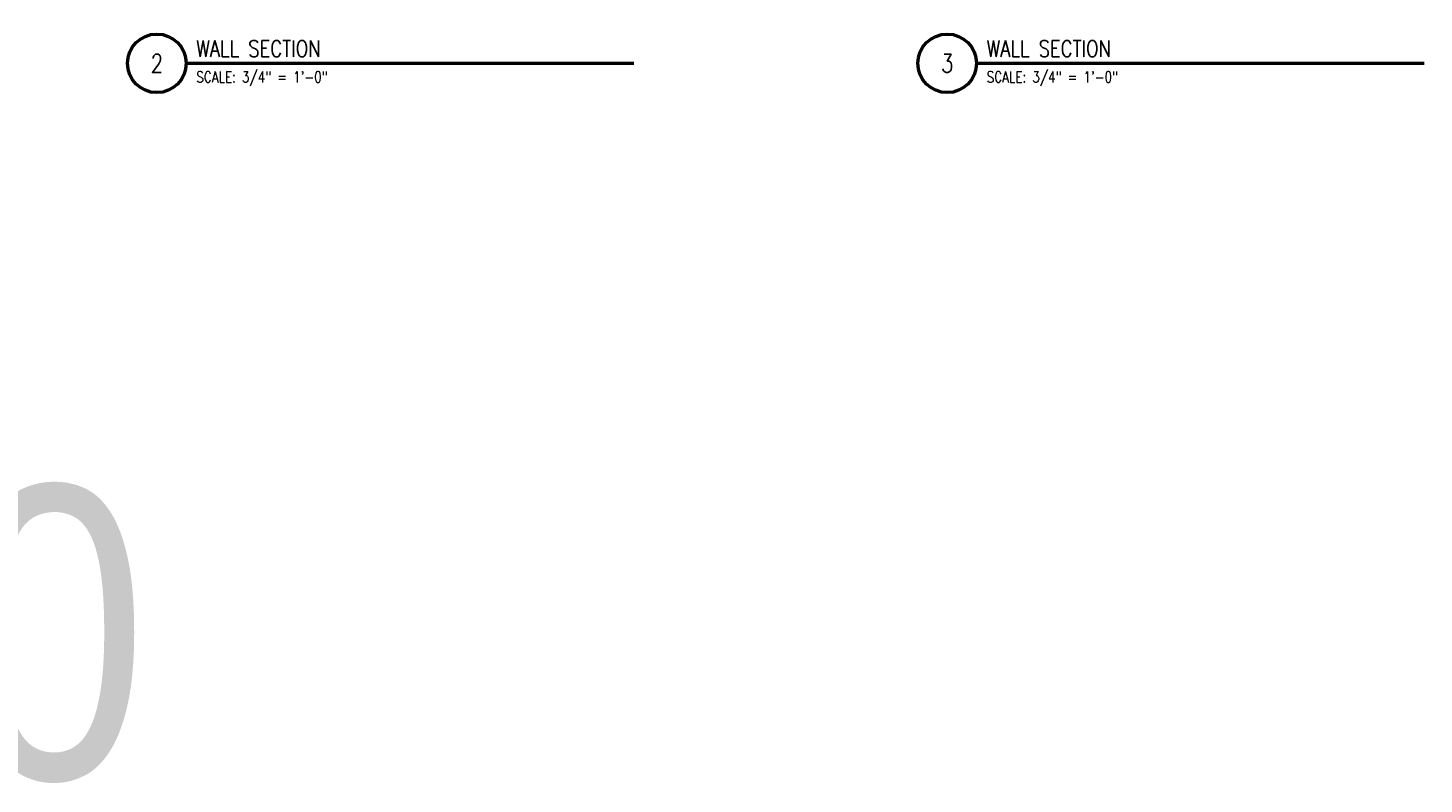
# Model space of a CAD drawing. Header units: inches. Extents: x -3803 to 30266, y -3756 to 4522.
# Tile 40 of 45: x 27188 to 27378, y 3498 to 3601. Entities that reach past the tile are written whole.
import ezdxf

# ---------------------------------------------------------------- set-up
doc = ezdxf.new("R2010")
doc.units = ezdxf.units.IN
doc.header["$LTSCALE"] = 0.011
doc.header["$MEASUREMENT"] = 0
for name, color, linetype, lineweight in [('A-STRC-IDEN-48', 144, 'CONTINUOUS', 50), ('G-DIM', 9, 'CONTINUOUS', 18), ('G-NOTE', 134, 'CONTINUOUS', 18)]:
    doc.layers.add(name, color=color, linetype=linetype, lineweight=lineweight)
doc.layers.add('TEXT', color=2, linetype='CONTINUOUS')
doc.styles.add('ROMANS_SML_012', font='ROMANS.shx', dxfattribs={"width": 0.8, "height": 1.125})

msp = doc.modelspace()

# ---------------------------------------------------------------- linework, layer by layer
at = {"layer": 'A-STRC-IDEN-48'}
for p, q in [((27209.3955551, 3596.2997542), (27270.5103733, 3596.2997542)), ((27317.3328851, 3596.2997542), (27378.4477032, 3596.2997542))]:
    msp.add_line(p, q, dxfattribs=at)
for centre in [(27205.3955551, 3596.2997542), (27313.3328851, 3596.2997542)]:
    msp.add_circle(centre, 4, dxfattribs=at)
at = {"layer": 'G-DIM'}
for centre in [(27205.3955551, 3596.2997542), (27313.3328851, 3596.2997542)]:
    msp.add_circle(centre, 4, dxfattribs=at)

# ---------------------------------------------------------------- texts
at = {"layer": 'A-STRC-IDEN-48', "char_height": 1.5, "attachment_point": 4, "line_spacing_factor": 0.903611, "style": 'ROMANS_SML_012'}
for insert in [(27210.7829978, 3598.3146073), (27318.7203277, 3598.3146073)]:
    msp.add_mtext('\\A1;{\\H1.5x;WALL SECTION}', dxfattribs=dict(at, insert=insert))
at = {"layer": 'G-NOTE', "line_spacing_factor": 0.903611, "style": 'ROMANS_SML_012'}
for s, insert, char_height, attachment_point in [('\\A1;\\pxqc;2', (27205.3955551, 3596.2997542), 2.5, 5), ('\\A1;SCALE: 3/4" = 1\'-0"', (27210.7829978, 3594.191477), 1.5, 4), ('\\A1;3', (27313.3328851, 3596.2997542), 2.5, 5), ('\\A1;SCALE: 3/4" = 1\'-0"', (27318.7203277, 3594.191477), 1.5, 4)]:
    msp.add_mtext(s, dxfattribs=dict(at, insert=insert, char_height=char_height, attachment_point=attachment_point))
at = {"layer": 'TEXT', "color": 2, "insert": (27086.9815925, 3538.5693082), "char_height": 39.978878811, "width": 1371.580484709, "attachment_point": 1}
msp.add_mtext('{\\fTechnic|b0|i0|c2|p2;a-500 }', dxfattribs=at)

doc.saveas('drawing.dxf')
